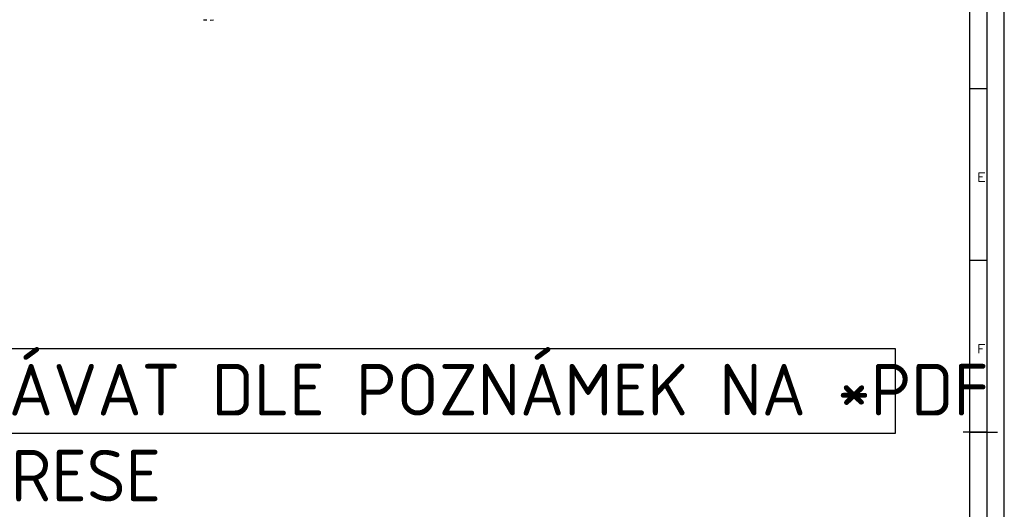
# Model space of a CAD drawing. Header units: millimetres. Extents: x -4 to 841, y -4 to 594.
# Tile 18 of 19: x 555 to 841, y 275 to 417. Entities that reach past the tile are written whole.
import ezdxf

# ---------------------------------------------------------------- set-up
doc = ezdxf.new("R2010")
doc.units = ezdxf.units.MM
doc.layers.add('1', color=7, linetype='Continuous')
doc.layers.add('Default', color=7, linetype='Continuous')
doc.styles.add('SEACAD_simplex_shx', font='simplex.shx', dxfattribs={"width": 0.587})

# ---------------------------------------------------------------- blocks, each defined once
blk = doc.blocks.new('SE1')
at = {"layer": 'Default', "color": 7, "linetype": 'Continuous'}
for p, q in [((809.33, 321.25), (514.44, 321.25)), ((809.33, 296.71), (809.33, 321.25)), ((514.44, 296.71), (809.33, 296.71))]:
    blk.add_line(p, q, dxfattribs=at)
blk = doc.blocks.new('SE')
at = {"layer": 'Default'}
blk.add_blockref('SE1', (0, 0), dxfattribs=at)

msp = doc.modelspace()

# ---------------------------------------------------------------- linework, layer by layer
at = {"layer": '1', "color": 7, "linetype": 'Continuous'}
for p, q in [((841, 0), (841, 594)), ((836, 5), (836, 589)), ((831, 10), (831, 584)), ((609.97, 416.91), (610.94, 416.99)), ((831, 397), (836, 397)), ((831, 347), (836, 347)), ((836, 297), (829, 297)), ((831, 297), (836, 297)), ((836, 297), (839, 297))]:
    msp.add_line(p, q, dxfattribs=at)
msp.add_open_spline([(608.03, 416.97), (608.08, 416.96), (609, 416.93)], degree=1, knots=[0, 0, 0.05266, 1, 1], dxfattribs=at)

# ---------------------------------------------------------------- block references
msp.add_blockref('SE', (0, 0))

# ---------------------------------------------------------------- texts
at = {"layer": '1', "char_height": 2.5, "attachment_point": 7, "style": 'SEACAD_simplex_shx'}
for s, insert, width in [('{\\fsimplex|b0||i0||c0|p34;\\C7;\\H2.5;\\W1.216;E}', (833.11, 369.93), 4.6065), ('{\\fsimplex|b0||i0||c0|p34;\\C7;\\H2.5;\\W1.216;F}', (833.11, 319.93), 4.4676)]:
    msp.add_mtext(s, dxfattribs=dict(at, insert=insert, width=width))
at = {"layer": 'Default', "insert": (514.44, 316.82), "char_height": 15, "width": 324.375, "attachment_point": 1}
msp.add_mtext('{\\fSolid Edge ISO CE|b0||i0||c0|p34;\\C7;\\H15.;\\W1.;DODÁVAT DLE POZNÁMEK NA *PDF VÝKRESE}', dxfattribs=at)

doc.saveas('drawing.dxf')
